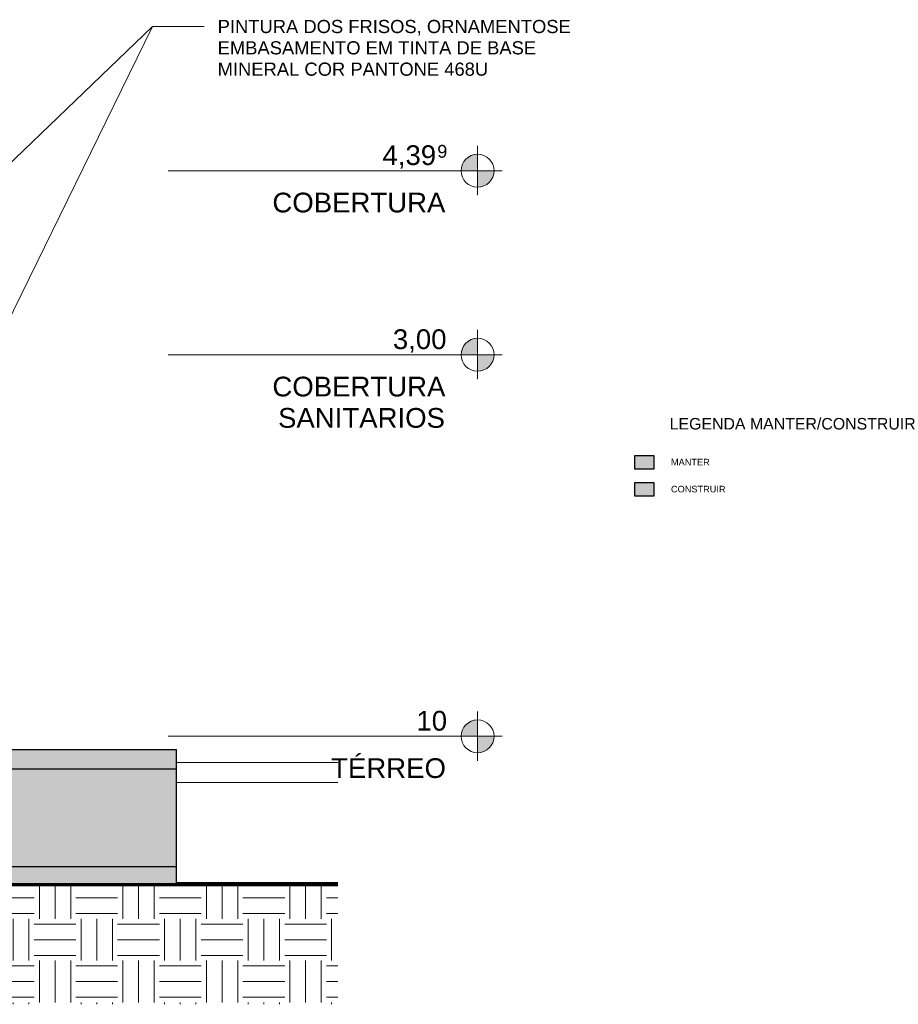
# Model space of a CAD drawing. Header units: millimetres. Extents: x -5998 to 66929, y -2295 to 9220.
# Tile 29 of 29: x 60248 to 66929, y -1007 to 6477. Entities that reach past the tile are written whole.
import ezdxf

# ---------------------------------------------------------------- set-up
doc = ezdxf.new("R2010")
doc.units = ezdxf.units.MM
for name, color, linetype, lineweight in [('A-DETL', 90, 'Continuous', 25), ('A-DETL-GENF', 92, 'Continuous', 25), ('A-FLOR', 192, 'Continuous', 25), ('A-FLOR-LEVL', 51, 'Continuous', 9), ('A-FLOR-PATT', 8, 'Continuous', 25), ('G-ANNO-TEXT', 231, 'Continuous', 9)]:
    doc.layers.add(name, color=color, linetype=linetype, lineweight=lineweight)
doc.styles.add('Arial', font='arial.ttf', dxfattribs={"height": 150})
doc.styles.add('Arial_1', font='arial.ttf', dxfattribs={"height": 97.483633})
doc.styles.add('Arial_3', font='arial.ttf', dxfattribs={"height": 100})
doc.styles.add('Arial_4', font='arial.ttf', dxfattribs={"height": 50})
doc.styles.add('Arial_B', font='txt', dxfattribs={"height": 87.5})

# ---------------------------------------------------------------- blocks, each defined once
blk = doc.blocks.new('Level - M_Level Head ABNT-2835562-ELEVAÇÃO 4 - MANTER _ CONSTRUIR')
at = {"layer": 'A-FLOR-LEVL'}
h = blk.add_hatch(color=256, dxfattribs=at)
edge = h.paths.add_edge_path(flags=0)
edge.add_line((22375, 1030), (22250, 1030))
edge.add_arc((22375, 1030), 125, 90, 180, ccw=False)
edge.add_line((22375, 1155), (22375, 1030))
h = blk.add_hatch(color=256, dxfattribs=at)
edge = h.paths.add_edge_path(flags=0)
edge.add_arc((22375, 1030), 125, -90, 0, ccw=False)
edge.add_line((22375, 905), (22375, 1030))
edge.add_line((22375, 1030), (22500, 1030))
for p, q in [((22375, 1219.5), (22375, 844)), ((22375, 1030), (22375, 1155)), ((22181.8, 1030), (22562.6, 1030)), ((22250, 1030), (22375, 1030)), ((22500, 1030), (22375, 1030)), ((22375, 1030), (22375, 905))]:
    blk.add_line(p, q, dxfattribs=at)
blk.add_circle((22375, 1030), 125, dxfattribs=at)
for start, end in [(90, 180), (270, 0)]:
    blk.add_arc((22375, 1030), 125, start, end, dxfattribs=at)

msp = doc.modelspace()

# ---------------------------------------------------------------- hatches: boundary and pattern name
at = {"layer": 'A-DETL-GENF'}
for color, points in [(9, [(65073.5, 3062), (65073.5, 3162), (64923.5, 3162), (64923.5, 3062)]), (5, [(65073.5, 2856.7), (65073.5, 2956.7), (64923.5, 2956.7), (64923.5, 2856.7)])]:
    msp.add_hatch(color=color, dxfattribs=at).paths.add_polyline_path(points, flags=0)
at = {"layer": 'A-FLOR'}
msp.add_hatch(color=191, dxfattribs=at).paths.add_polyline_path([(61159.7, -100), (61440.5, -100), (61440.5, 40), (50853.4, 40), (50853.4, -100), (59651.9, -100)], flags=0)
at = {"layer": 'A-FLOR-PATT'}
for points in [[(61159.7, 780), (61440.5, 780), (61440.5, 930), (59888.4, 930), (59888.4, 923.7), (59853.4, 923.7), (59853.4, 907.5), (59888.4, 907.5), (59888.4, 842.5), (59853.4, 842.5), (59853.4, 780), (60405.8, 780)], [(61159.7, 40), (61440.5, 40), (61440.5, 780), (59853.4, 780), (59853.4, 560), (59888.4, 560), (59888.4, 495), (59853.4, 495), (59853.4, 195.2), (59888.4, 195.2), (59888.4, 130.2), (59788.4, 130.2), (59788.4, 40)]]:
    msp.add_hatch(color=191, dxfattribs=at).paths.add_polyline_path(points, flags=0)
at = {"layer": 'A-FLOR-PATT', "lineweight": 18}
h = msp.add_hatch(dxfattribs=at)
h.set_pattern_fill('FP_2', color=256, style=0, pattern_type=2)
h.set_pattern_definition([(0, (41308, 0), (317.5, 317.5), [317.5, -317.5]), (0, (41308, 119.06), (317.5, 317.5), [317.5, -317.5]), (0, (41308, 238.12), (317.5, 317.5), [317.5, -317.5]), (90, (41347.68, 277.8), (-317.5, 317.5), [317.5, -317.5]), (90, (41466.75, 277.8), (-317.5, 317.5), [317.5, -317.5]), (90, (41585.8, 277.8), (-317.5, 317.5), [317.5, -317.5])])
h.paths.add_polyline_path([(61159.7, -1006.9), (62667.5, -1006.9), (62667.5, -100), (50853.4, -100), (50853.4, -1006.9), (59651.9, -1006.9)], flags=0)

# ---------------------------------------------------------------- linework, layer by layer
at = {"layer": 'A-DETL'}
for p, q in [((65073.5, 3162), (64923.5, 3162)), ((64923.5, 3162), (64923.5, 3062)), ((65073.5, 3062), (65073.5, 3162)), ((64923.5, 3062), (65073.5, 3062)), ((65073.5, 2956.7), (64923.5, 2956.7)), ((64923.5, 2956.7), (64923.5, 2856.7)), ((65073.5, 2856.7), (65073.5, 2956.7)), ((64923.5, 2856.7), (65073.5, 2856.7))]:
    msp.add_line(p, q, dxfattribs=at)
at = {"layer": 'A-FLOR', "color": 5}
for p, q in [((59888.4, 930), (61440.5, 930)), ((61440.5, -100), (61440.5, 930)), ((61440.5, 780), (59853.4, 780)), ((50853.4, 40), (61440.5, 40))]:
    msp.add_line(p, q, dxfattribs=at)
at = {"layer": 'A-FLOR', "lineweight": 18}
for p, q in [((61440.5, 830), (62667.5, 830)), ((61440.5, 680), (62667.5, 680)), ((61440.5, -80), (62667.5, -80))]:
    msp.add_line(p, q, dxfattribs=at)
at = {"layer": 'A-FLOR', "lineweight": 70}
msp.add_line((62667.5, -100), (50853.4, -100), dxfattribs=at)
at = {"layer": 'A-FLOR-LEVL'}
for p, q in [((63729.9, 5328.7), (61378.3, 5328.7)), ((61378.3, 3930), (63729.9, 3930)), ((63729.9, 1030), (61378.3, 1030))]:
    msp.add_line(p, q, dxfattribs=at)
at = {"layer": 'G-ANNO-TEXT', "color": 7}
for p, q in [((58654.4, 1109.9), (61258, 6424.8)), ((59844.8, 5067.4), (61258, 6424.8)), ((61258, 6424.8), (61651.9, 6424.8)), ((61258, 6424.8), (61651.9, 6424.8))]:
    msp.add_line(p, q, dxfattribs=at)

# ---------------------------------------------------------------- block references
at = {"layer": 'A-FLOR-LEVL'}
for p in [(41354.9, 4298.7), (41354.9, 2900), (41354.9, 0)]:
    msp.add_blockref('Level - M_Level Head ABNT-2835562-ELEVAÇÃO 4 - MANTER _ CONSTRUIR', p, dxfattribs=at)

# ---------------------------------------------------------------- texts
at = {"layer": 'A-FLOR-LEVL', "attachment_point": 1}
for s, insert, char_height, width, style in [('4,39', (63006.9, 5521.9), 150, 505.063, 'Arial'), ('9', (63423.6, 5524.9), 97.5, 96.202, 'Arial_1'), ('COBERTURA', (62169.9, 5161.9), 150, 1615.4, 'Arial'), ('3,00', (63085.9, 4123.2), 150, 505.063, 'Arial'), ('COBERTURA', (62169.9, 3763.2), 150, 1615.4, 'Arial'), ('SANITARIOS', (62212.9, 3525.1), 150, 1563.291, 'Arial'), ('10', (63264.9, 1223.2), 150, 288.607, 'Arial'), ('TÉRREO', (62616.4, 863.2), 150, 1074.261, 'Arial')]:
    msp.add_mtext(s, dxfattribs=dict(at, insert=insert, char_height=char_height, width=width, style=style))
at = {"layer": 'G-ANNO-TEXT', "color": 7, "attachment_point": 1}
for s, insert, char_height, width, style in [('PINTURA DOS FRISOS, ORNAMENTOSE ', (61753.5, 6474.8), 100, 3359.071, 'Arial_3'), ('EMBASAMENTO EM TINTA DE BASE ', (61753.5, 6312.8), 100, 3038.396, 'Arial_3'), ('MINERAL COR PANTONE 468U', (61753.5, 6150.7), 100, 2537.341, 'Arial_3'), ('LEGENDA MANTER/CONSTRUIR', (65190.4, 3449.4), 87.5, 2348.944, 'Arial_B'), ('MANTER', (65200.4, 3139.2), 50, 362.764, 'Arial_4'), ('CONSTRUIR', (65200.4, 2933.9), 50, 511.076, 'Arial_4')]:
    msp.add_mtext(s, dxfattribs=dict(at, insert=insert, char_height=char_height, width=width, style=style))

doc.saveas('drawing.dxf')
